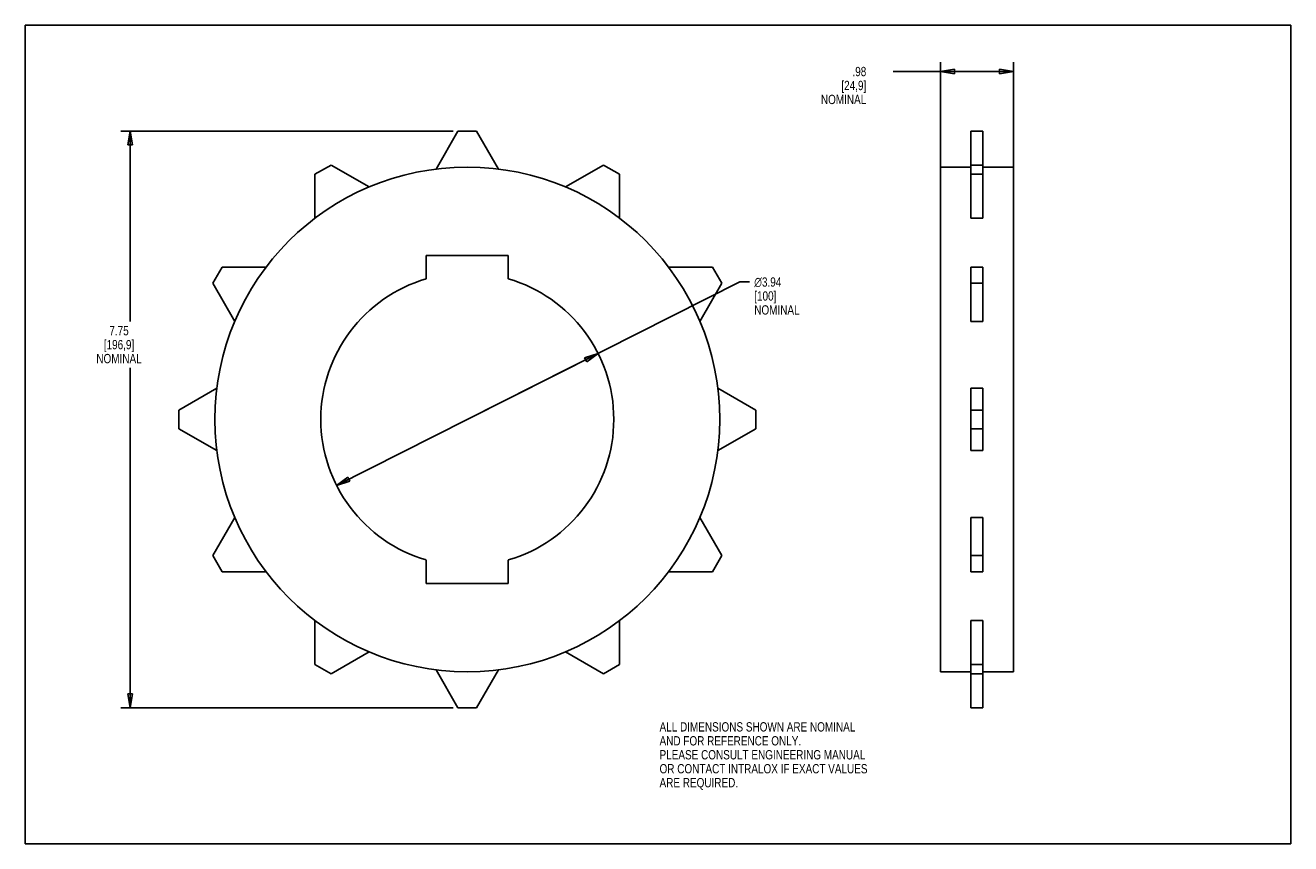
# Model space of a CAD drawing. Header units: inches. Extents: x 0 to 17, y 0 to 11.
import ezdxf

# ---------------------------------------------------------------- set-up
doc = ezdxf.new("R2010")
doc.units = ezdxf.units.IN
doc.header["$LTSCALE"] = 0.935
doc.header["$MEASUREMENT"] = 0
doc.layers.get('0').update_dxf_attribs({"linetype": 'CONTINUOUS'})
doc.layers.add('ALL_FEATURES', color=7, linetype='CONTINUOUS')
doc.styles.get("Standard").update_dxf_attribs({"font": 'txt', "width": 0.8})
doc.styles.add('TEXTSTYLE_1', font='gdt', dxfattribs={"width": 0.8})
doc.dimstyles.new('DIMSTYLE_1', dxfattribs={"dimtxt": 0.125, "dimasz": 0.1875, "dimexe": 0.18, "dimexo": 0.0625, "dimgap": 0.09, "dimtad": 0, "dimtih": 1, "dimtoh": 1, "dimzin": 4, "dimdsep": 46, "dimtxsty": 'STANDARD', "dimblk": 'CLOSED', "dimblk1": 'CLOSED', "dimblk2": 'CLOSED', "dimcen": 0.09, "dimadec": 0, "dimazin": 0, "dimtp": 0.01, "dimtm": 0.01, "dimtfac": 1, "dimtofl": 0, "dimtmove": 0, "dimatfit": 3, "dimldrblk": 'CLOSED', "dimfxl": 1, "dimtolj": 1, "dimtzin": 4, "dimarcsym": 0})
doc.dimstyles.new('DIMSTYLE_2', dxfattribs={"dimtxt": 0.125, "dimasz": 0.1875, "dimexe": 0.18, "dimexo": 0.0625, "dimgap": 0.09, "dimtad": 0, "dimtih": 1, "dimtoh": 1, "dimzin": 4, "dimdsep": 46, "dimtxsty": 'STANDARD', "dimblk": 'CLOSED', "dimblk1": 'CLOSED', "dimblk2": 'CLOSED', "dimcen": 0.09, "dimadec": 0, "dimazin": 0, "dimtp": 0.01, "dimtm": 0.01, "dimtfac": 1, "dimtofl": 0, "dimtmove": 0, "dimatfit": 3, "dimldrblk": 'CLOSED', "dimfxl": 1, "dimtolj": 1, "dimtzin": 4, "dimarcsym": 0})

# ---------------------------------------------------------------- blocks, each defined once
blk = doc.blocks.new('_CLOSED')
at = {"color": 0, "linetype": 'BYBLOCK'}
for p, q in [((0, 0), (-1, 0.167)), ((-1, 0.167), (-1, -0.167)), ((-1, -0.167), (0, 0)), ((-1, 0), (0, 0))]:
    blk.add_line(p, q, dxfattribs=at)
blk = doc.blocks.new('*D0')
at = {"color": 3, "linetype": 'CONTINUOUS'}
for p, q in [((12.784, 10.378), (11.661, 10.378)), ((12.294, 9.041), (12.294, 10.503)), ((12.294, 10.378), (12.784, 10.378)), ((13.274, 10.378), (12.784, 10.378)), ((13.274, 9.041), (13.274, 10.503))]:
    blk.add_line(p, q, dxfattribs=at)
at = {"color": 3, "linetype": 'CONTINUOUS', "xscale": 0.1875, "yscale": 0.1875, "zscale": 0.1875, "rotation": 180}
blk.add_blockref('_CLOSED', (12.294, 10.378), dxfattribs=at)
at = {"color": 3, "linetype": 'CONTINUOUS', "xscale": 0.1875, "yscale": 0.1875, "zscale": 0.1875}
blk.add_blockref('_CLOSED', (13.274, 10.378), dxfattribs=at)
at = {"color": 3, "linetype": 'CONTINUOUS', "insert": (11.298, 10.441), "char_height": 0.125, "width": 0.7, "attachment_point": 3, "line_spacing_factor": 0.9}
blk.add_mtext('.98\\P[24,9]\\PNOMINAL', dxfattribs=at)
blk = doc.blocks.new('*D1')
at = {"color": 3, "linetype": 'CONTINUOUS'}
for p, q in [((5.938, 5.703), (9.599, 7.55)), ((9.599, 7.55), (9.73, 7.55)), ((7.695, 6.589), (5.938, 5.703)), ((4.18, 4.816), (5.938, 5.703))]:
    blk.add_line(p, q, dxfattribs=at)
at = {"color": 3, "linetype": 'CONTINUOUS', "xscale": 0.1875, "yscale": 0.1875, "zscale": 0.1875}
for p, rotation in [((7.695, 6.589), 26.7700194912), ((4.18, 4.816), 206.7700194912)]:
    blk.add_blockref('_CLOSED', p, dxfattribs=dict(at, rotation=rotation))
at = {"color": 3, "linetype": 'CONTINUOUS', "insert": (9.793, 7.612), "char_height": 0.125, "width": 0.7, "attachment_point": 1, "line_spacing_factor": 0.9, "style": 'TEXTSTYLE_1'}
blk.add_mtext('{\\Fgdt;n}\\Ftxt;3.94\\P[100]\\PNOMINAL', dxfattribs=at)
blk = doc.blocks.new('*D2')
at = {"color": 3, "linetype": 'CONTINUOUS'}
for p, q in [((5.75, 9.579), (1.284, 9.579)), ((1.409, 9.579), (1.409, 7.02)), ((1.409, 1.826), (1.409, 6.395)), ((5.75, 1.826), (1.284, 1.826))]:
    blk.add_line(p, q, dxfattribs=at)
at = {"color": 3, "linetype": 'CONTINUOUS', "xscale": 0.1875, "yscale": 0.1875, "zscale": 0.1875}
for p, rotation in [((1.409, 9.579), 90), ((1.409, 1.826), 270)]:
    blk.add_blockref('_CLOSED', p, dxfattribs=dict(at, rotation=rotation))
at = {"color": 3, "linetype": 'CONTINUOUS', "insert": (1.259, 6.958), "char_height": 0.125, "width": 0.7, "attachment_point": 2, "line_spacing_factor": 0.9}
blk.add_mtext('7.75\\P[196,9]\\PNOMINAL', dxfattribs=at)

msp = doc.modelspace()

# ---------------------------------------------------------------- linework, layer by layer
at = {"color": 7, "linetype": 'CONTINUOUS'}
for p, q in [((0, 0), (0, 11)), ((0, 11), (17, 11)), ((17, 0), (17, 11)), ((4.108, 9.122), (3.891, 8.997)), ((4.619, 8.827), (4.108, 9.122)), ((7.768, 9.122), (7.257, 8.827)), ((7.984, 8.997), (7.768, 9.122)), ((12.294, 2.311), (12.294, 9.094)), ((12.704, 8.407), (12.704, 9.122)), ((12.864, 9.122), (12.704, 9.122)), ((12.864, 8.407), (12.864, 9.122)), ((13.274, 2.311), (13.274, 9.094)), ((3.891, 8.997), (3.891, 8.407)), ((7.984, 8.407), (7.984, 8.997)), ((12.864, 8.997), (12.704, 8.997)), ((12.864, 8.407), (12.704, 8.407)), ((2.643, 7.749), (2.518, 7.533)), ((3.233, 7.749), (2.643, 7.749)), ((9.232, 7.749), (8.642, 7.749)), ((9.357, 7.533), (9.232, 7.749)), ((12.704, 7.021), (12.704, 7.749)), ((12.864, 7.749), (12.704, 7.749)), ((12.864, 7.021), (12.864, 7.749)), ((2.518, 7.533), (2.813, 7.021)), ((9.062, 7.021), (9.357, 7.533)), ((12.864, 7.533), (12.704, 7.533)), ((12.864, 7.021), (12.704, 7.021)), ((2.573, 6.123), (2.061, 5.828)), ((9.814, 5.828), (9.303, 6.123)), ((12.704, 5.283), (12.704, 6.123)), ((12.864, 6.123), (12.704, 6.123)), ((12.864, 5.283), (12.864, 6.123)), ((2.061, 5.828), (2.061, 5.578)), ((9.814, 5.578), (9.814, 5.828)), ((12.864, 5.828), (12.704, 5.828)), ((2.061, 5.578), (2.573, 5.283)), ((9.303, 5.283), (9.814, 5.578)), ((12.864, 5.578), (12.704, 5.578)), ((12.864, 5.283), (12.704, 5.283)), ((2.813, 4.384), (2.518, 3.873)), ((9.357, 3.873), (9.062, 4.384)), ((12.864, 4.384), (12.704, 4.384)), ((12.704, 3.656), (12.704, 4.384)), ((12.864, 3.656), (12.864, 4.384)), ((2.518, 3.873), (2.643, 3.656)), ((9.232, 3.656), (9.357, 3.873)), ((12.864, 3.873), (12.704, 3.873)), ((2.643, 3.656), (3.233, 3.656)), ((8.642, 3.656), (9.232, 3.656)), ((12.864, 3.656), (12.704, 3.656)), ((3.891, 2.998), (3.891, 2.408)), ((7.984, 2.408), (7.984, 2.998)), ((12.864, 2.998), (12.704, 2.998)), ((12.704, 1.826), (12.704, 2.998)), ((12.864, 1.826), (12.864, 2.998)), ((4.108, 2.283), (4.619, 2.578)), ((7.257, 2.578), (7.768, 2.283)), ((3.891, 2.408), (4.108, 2.283)), ((7.768, 2.283), (7.984, 2.408)), ((12.864, 2.408), (12.704, 2.408)), ((5.518, 2.337), (5.813, 1.826)), ((6.063, 1.826), (6.358, 2.337)), ((12.864, 2.283), (12.704, 2.283)), ((5.813, 1.826), (6.063, 1.826)), ((12.864, 1.826), (12.704, 1.826)), ((0, 0), (17, 0))]:
    msp.add_line(p, q, dxfattribs=at)
msp.add_circle((5.938, 5.703), 3.391, dxfattribs=at)
at = {"layer": 'ALL_FEATURES', "color": 7, "linetype": 'CONTINUOUS'}
for p, q in [((5.813, 9.579), (5.518, 9.068)), ((6.063, 9.579), (5.813, 9.579)), ((6.358, 9.068), (6.063, 9.579)), ((12.704, 9.122), (12.704, 9.579)), ((12.864, 9.579), (12.704, 9.579)), ((12.864, 9.122), (12.864, 9.579)), ((12.704, 9.094), (12.294, 9.094)), ((13.274, 9.094), (12.864, 9.094)), ((5.387, 7.907), (5.387, 7.592)), ((6.489, 7.907), (5.387, 7.907)), ((6.489, 7.592), (6.489, 7.907)), ((5.387, 3.813), (5.387, 3.498)), ((6.489, 3.498), (6.489, 3.813)), ((5.387, 3.498), (6.489, 3.498)), ((12.704, 2.311), (12.294, 2.311)), ((13.274, 2.311), (12.864, 2.311))]:
    msp.add_line(p, q, dxfattribs=at)
for start, end in [(106.2547, 253.7453), (286.2547, 73.7453)]:
    msp.add_arc((5.938, 5.703), 1.968, start, end, dxfattribs=at)

# ---------------------------------------------------------------- texts
at = {"color": 3, "linetype": 'CONTINUOUS', "insert": (8.521, 1.633), "char_height": 0.125, "width": 3.5, "attachment_point": 1, "line_spacing_factor": 0.9}
msp.add_mtext('ALL DIMENSIONS SHOWN ARE NOMINAL\\PAND FOR REFERENCE ONLY.\\PPLEASE CONSULT ENGINEERING MANUAL\\POR CONTACT INTRALOX IF EXACT VALUES\\PARE REQUIRED. ', dxfattribs=at)

# ---------------------------------------------------------------- dimensions: what is measured, and where the dimension line sits
at = {"color": 3, "linetype": 'CONTINUOUS'}
dim = msp.add_linear_dim(base=(13.274, 10.378), p1=(12.294, 9.041), p2=(13.274, 9.041), text='<>\\PNOMINAL', dimstyle='DIMSTYLE_1', dxfattribs=at)
dim.commit()
dim.dimension.update_dxf_attribs({"geometry": '*D0', "text_midpoint": (10.848, 10.191), "dimtype": 160})
dim = msp.add_linear_dim(base=(1.409, 1.826), p1=(5.75, 9.579), p2=(5.75, 1.826), angle=270, text='<>\\PNOMINAL', dimstyle='DIMSTYLE_1', dxfattribs=at)
dim.commit()
dim.dimension.update_dxf_attribs({"geometry": '*D2', "text_midpoint": (1.209, 6.708), "dimtype": 160})
dim = msp.add_diameter_dim_2p(p1=(7.695, 6.589), p2=(4.18, 4.816), text='<>\\PNOMINAL', dimstyle='DIMSTYLE_2', dxfattribs=at)
dim.commit()
dim.dimension.update_dxf_attribs({"geometry": '*D1', "text_midpoint": (10.143, 7.362), "dimtype": 163})

doc.saveas('drawing.dxf')
